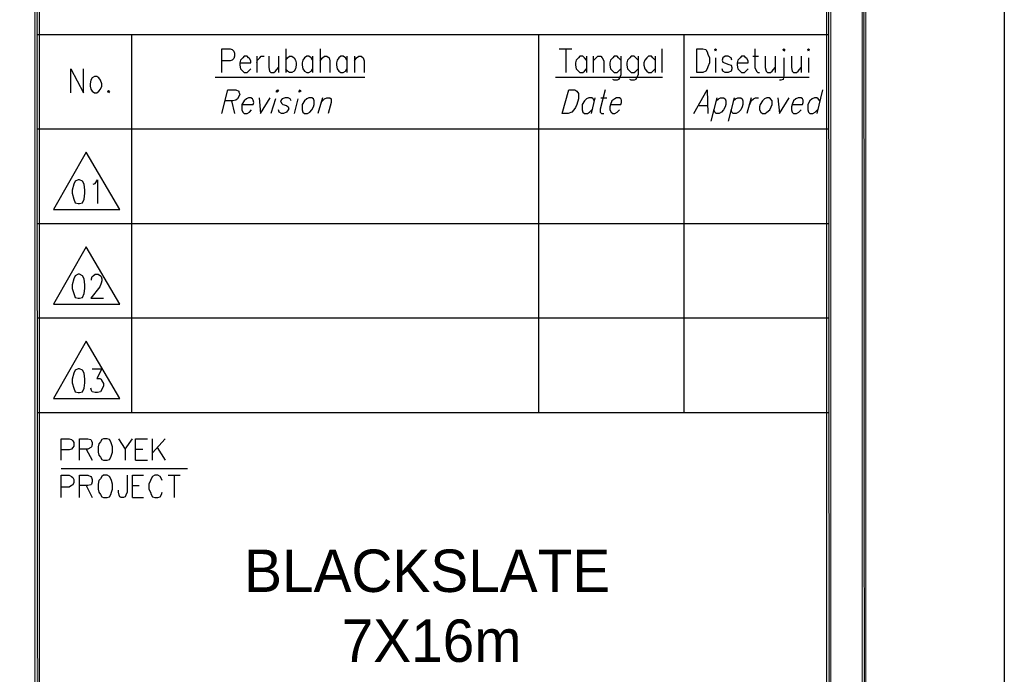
# Model space of a CAD drawing. Header units: millimetres. Extents: x 0 to 420, y 0 to 297.
# Tile 22 of 25: x 364 to 420, y 118 to 155. Entities that reach past the tile are written whole.
import ezdxf

# ---------------------------------------------------------------- set-up
doc = ezdxf.new("R2010")
doc.units = ezdxf.units.MM
for name, color, linetype in [('FILL_000000', 7, 'Continuous'), ('LINE_000000', 7, 'Continuous'), ('TEXT', 7, 'Continuous')]:
    doc.layers.add(name, color=color, linetype=linetype)

msp = doc.modelspace()

# ---------------------------------------------------------------- hatches: boundary and pattern name
at = {"layer": 'FILL_000000'}
h = msp.add_hatch(color=7, dxfattribs=at)
h.dxf.hatch_style = 1
h.paths.add_polyline_path([(412.284, 7.874), (412.073, 288.84), (412.284, 289.052), (412.284, 7.874)])
h = msp.add_hatch(color=7, dxfattribs=at)
h.dxf.hatch_style = 1
h.paths.add_polyline_path([(412.073, 8.086), (412.284, 7.874), (412.073, 288.84), (412.073, 8.086)])
h = msp.add_hatch(color=7, dxfattribs=at)
h.dxf.hatch_style = 1
h.paths.add_polyline_path([(365.294, 286.935), (365.04, 286.935), (365.294, 9.991), (365.294, 286.935)])
h = msp.add_hatch(color=7, dxfattribs=at)
h.dxf.hatch_style = 1
h.paths.add_polyline_path([(365.04, 286.935), (365.294, 9.991), (365.04, 9.991), (365.04, 286.935)])
h = msp.add_hatch(color=7, dxfattribs=at)
h.dxf.hatch_style = 1
h.paths.add_polyline_path([(410.295, 9.864), (410.041, 286.808), (410.295, 287.062), (410.295, 9.864)])
h = msp.add_hatch(color=7, dxfattribs=at)
h.dxf.hatch_style = 1
h.paths.add_polyline_path([(410.041, 10.118), (410.295, 9.864), (410.041, 286.808), (410.041, 10.118)])

# ---------------------------------------------------------------- linework, layer by layer
at = {"layer": 'LINE_000000', "lineweight": 25}
for p, q in [((410.168, 154.263), (365.167, 154.263)), ((370.544, 132.757), (370.544, 154.263)), ((393.7, 132.757), (393.7, 154.263)), ((401.955, 132.757), (401.955, 154.263)), ((379.307, 153.458), (379.307, 152.104)), ((381.254, 153.458), (381.254, 152.104)), ((394.843, 153.458), (395.563, 153.458)), ((395.224, 153.458), (395.224, 152.104)), ((400.685, 153.458), (400.685, 152.104)), ((377.656, 153.035), (377.656, 152.104)), ((378.883, 153.035), (378.883, 152.104)), ((380.831, 153.035), (380.831, 152.104)), ((382.778, 153.035), (382.778, 152.104)), ((383.201, 153.035), (383.201, 152.104)), ((396.409, 153.035), (396.409, 152.104)), ((396.79, 153.035), (396.79, 152.104)), ((400.304, 153.035), (400.304, 152.104)), ((403.733, 152.95), (403.733, 152.104)), ((405.85, 153.035), (406.188, 153.035)), ((407.12, 153.035), (407.12, 152.104)), ((408.601, 153.035), (408.601, 152.104)), ((409.025, 152.95), (409.025, 152.104)), ((375.285, 151.85), (383.794, 151.85)), ((394.631, 151.85), (400.727, 151.85)), ((402.294, 151.85), (409.067, 151.85)), ((378.714, 150.622), (378.46, 149.775)), ((379.984, 150.622), (379.772, 149.775)), ((381.381, 150.664), (381.127, 149.775)), ((396.875, 150.664), (396.663, 149.775)), ((397.214, 150.664), (397.552, 150.664)), ((403.818, 150.664), (403.479, 149.352)), ((404.791, 150.664), (404.453, 149.352)), ((405.765, 150.664), (405.511, 149.775)), ((409.829, 151.13), (409.49, 149.775)), ((376.216, 150.495), (376.386, 149.775)), ((402.802, 150.241), (403.31, 150.241)), ((410.168, 148.886), (365.167, 148.886)), ((410.168, 143.51), (365.167, 143.51)), ((410.168, 138.134), (365.167, 138.134)), ((410.168, 132.757), (365.167, 132.757)), ((371.729, 130.048), (371.729, 131.276)), ((372.449, 131.276), (371.729, 130.471)), ((367.961, 130.683), (368.3, 130.048)), ((370.163, 130.683), (370.163, 130.048)), ((370.755, 130.683), (371.179, 130.683)), ((371.983, 130.768), (372.449, 130.048)), ((370.755, 130.048), (371.433, 130.048)), ((366.522, 129.582), (373.719, 129.582)), ((372.618, 129.201), (373.295, 129.201)), ((372.957, 129.201), (372.957, 127.931)), ((367.961, 128.609), (368.3, 127.931)), ((370.586, 128.609), (370.967, 128.609)), ((370.586, 127.931), (371.221, 127.931))]:
    msp.add_line(p, q, dxfattribs=at)
for points in [[(0.212, 0), (0.212, 296.926), (420.158, 296.926), (420.158, 0), (0.212, 0)], [(402.675, 152.104), (402.675, 153.458), (403.013, 153.458), (403.183, 153.416), (403.267, 153.289), (403.31, 153.162), (403.394, 152.95), (403.394, 152.654), (403.31, 152.442), (403.267, 152.315), (403.183, 152.188), (403.013, 152.104), (402.675, 152.104)], [(403.691, 153.416), (403.733, 153.458), (403.775, 153.416), (403.733, 153.331), (403.691, 153.416)], [(407.585, 153.416), (407.628, 153.458), (407.67, 153.416), (407.628, 153.331), (407.585, 153.416)], [(408.982, 153.416), (409.025, 153.458), (409.067, 153.416), (409.025, 153.331), (408.982, 153.416)], [(368.427, 151.892), (368.3, 151.807), (368.215, 151.68), (368.173, 151.469), (368.173, 151.342), (368.215, 151.172), (368.3, 151.045), (368.427, 150.961), (368.554, 150.961), (368.681, 151.045), (368.766, 151.172), (368.85, 151.342), (368.85, 151.469), (368.766, 151.68), (368.681, 151.807), (368.554, 151.892), (368.427, 151.892)], [(369.231, 151.088), (369.274, 151.045), (369.231, 150.961), (369.189, 151.045), (369.231, 151.088)], [(378.756, 151.045), (378.841, 151.13), (378.883, 151.045), (378.799, 151.003), (378.756, 151.045)], [(380.069, 151.045), (380.111, 151.13), (380.153, 151.045), (380.069, 151.003), (380.069, 151.045)], [(380.619, 150.664), (380.492, 150.622), (380.365, 150.495), (380.238, 150.283), (380.238, 150.156), (380.238, 149.987), (380.28, 149.86), (380.365, 149.775), (380.534, 149.775), (380.661, 149.86), (380.788, 149.987), (380.873, 150.156), (380.915, 150.283), (380.915, 150.495), (380.873, 150.622), (380.788, 150.664), (380.619, 150.664)], [(395.012, 149.775), (395.393, 151.13), (395.732, 151.13), (395.859, 151.045), (395.944, 150.918), (395.944, 150.791), (395.944, 150.622), (395.859, 150.283), (395.774, 150.114), (395.69, 149.987), (395.563, 149.86), (395.351, 149.775), (395.012, 149.775)], [(406.654, 150.664), (406.527, 150.622), (406.4, 150.495), (406.273, 150.283), (406.231, 150.156), (406.231, 149.987), (406.315, 149.86), (406.4, 149.775), (406.569, 149.775), (406.654, 149.86), (406.823, 149.987), (406.908, 150.156), (406.95, 150.283), (406.95, 150.495), (406.866, 150.622), (406.781, 150.664), (406.654, 150.664)], [(367.961, 147.574), (366.099, 144.314), (369.866, 144.314), (367.961, 147.574)], [(367.496, 146.008), (367.326, 145.923), (367.242, 145.754), (367.157, 145.415), (367.157, 145.246), (367.242, 144.907), (367.326, 144.695), (367.496, 144.653), (367.58, 144.653), (367.75, 144.695), (367.834, 144.907), (367.877, 145.246), (367.877, 145.415), (367.834, 145.754), (367.75, 145.923), (367.58, 146.008), (367.496, 146.008)], [(367.961, 142.198), (366.099, 138.938), (369.866, 138.938), (367.961, 142.198)], [(367.496, 140.631), (367.326, 140.547), (367.242, 140.377), (367.157, 140.039), (367.157, 139.827), (367.242, 139.531), (367.326, 139.319), (367.496, 139.277), (367.58, 139.277), (367.75, 139.319), (367.834, 139.531), (367.877, 139.827), (367.877, 140.039), (367.834, 140.377), (367.75, 140.547), (367.58, 140.631), (367.496, 140.631)], [(367.961, 136.821), (366.099, 133.562), (369.866, 133.562), (367.961, 136.821)], [(367.496, 135.255), (367.326, 135.17), (367.242, 135.001), (367.157, 134.662), (367.157, 134.451), (367.242, 134.154), (367.326, 133.943), (367.496, 133.9), (367.58, 133.9), (367.75, 133.943), (367.834, 134.154), (367.877, 134.451), (367.877, 134.662), (367.834, 135.001), (367.75, 135.17), (367.58, 135.255), (367.496, 135.255)], [(368.935, 131.276), (368.85, 131.233), (368.766, 131.106), (368.681, 130.979), (368.639, 130.81), (368.639, 130.514), (368.681, 130.344), (368.766, 130.217), (368.85, 130.09), (368.935, 130.048), (369.147, 130.048), (369.274, 130.09), (369.358, 130.217), (369.401, 130.344), (369.443, 130.514), (369.443, 130.81), (369.401, 130.979), (369.358, 131.106), (369.274, 131.233), (369.147, 131.276), (368.935, 131.276)], [(368.935, 129.201), (368.85, 129.117), (368.766, 128.99), (368.681, 128.905), (368.639, 128.693), (368.639, 128.397), (368.681, 128.228), (368.766, 128.101), (368.85, 127.974), (368.935, 127.931), (369.147, 127.931), (369.274, 127.974), (369.358, 128.101), (369.401, 128.228), (369.443, 128.397), (369.443, 128.693), (369.401, 128.905), (369.358, 128.99), (369.274, 129.117), (369.147, 129.201), (368.935, 129.201)]]:
    msp.add_lwpolyline(points, close=True, dxfattribs=at)
at = {"layer": 'LINE_000000', "lineweight": 0}
for points in [[(412.284, 7.874), (412.073, 288.84), (412.284, 289.052), (412.284, 7.874)], [(412.073, 8.086), (412.284, 7.874), (412.073, 288.84), (412.073, 8.086)], [(365.294, 286.935), (365.04, 286.935), (365.294, 9.991), (365.294, 286.935)], [(365.04, 286.935), (365.294, 9.991), (365.04, 9.991), (365.04, 286.935)], [(410.295, 9.864), (410.041, 286.808), (410.295, 287.062), (410.295, 9.864)], [(410.041, 10.118), (410.295, 9.864), (410.041, 286.808), (410.041, 10.118)]]:
    msp.add_lwpolyline(points, close=True, dxfattribs=at)
at = {"layer": 'LINE_000000', "lineweight": 25}
for points in [[(375.666, 152.104), (375.666, 153.458), (376.132, 153.458), (376.259, 153.416), (376.343, 153.331), (376.386, 153.204), (376.386, 153.035), (376.343, 152.908), (376.259, 152.823), (376.132, 152.781), (375.666, 152.781)], [(405.977, 153.458), (405.977, 152.4), (406.061, 152.188), (406.146, 152.104), (406.231, 152.104)], [(376.682, 152.654), (377.317, 152.654), (377.317, 152.781), (377.232, 152.908), (377.19, 152.95), (377.105, 153.035), (376.936, 153.035), (376.851, 152.95), (376.724, 152.823), (376.682, 152.654), (376.682, 152.527), (376.724, 152.315), (376.851, 152.188), (376.936, 152.104), (377.105, 152.104), (377.19, 152.188), (377.317, 152.315)], [(377.656, 152.654), (377.698, 152.823), (377.825, 152.95), (377.91, 153.035), (378.079, 153.035)], [(378.333, 153.035), (378.333, 152.4), (378.375, 152.188), (378.46, 152.104), (378.629, 152.104), (378.714, 152.188), (378.883, 152.4)], [(379.307, 152.823), (379.391, 152.95), (379.518, 153.035), (379.645, 153.035), (379.772, 152.95), (379.857, 152.823), (379.899, 152.654), (379.899, 152.527), (379.857, 152.315), (379.772, 152.188), (379.645, 152.104), (379.518, 152.104), (379.391, 152.188), (379.307, 152.315)], [(380.831, 152.823), (380.746, 152.95), (380.619, 153.035), (380.492, 153.035), (380.365, 152.95), (380.28, 152.823), (380.238, 152.654), (380.238, 152.527), (380.28, 152.315), (380.365, 152.188), (380.492, 152.104), (380.619, 152.104), (380.746, 152.188), (380.831, 152.315)], [(381.254, 152.781), (381.381, 152.95), (381.508, 153.035), (381.635, 153.035), (381.762, 152.95), (381.804, 152.781), (381.804, 152.104)], [(382.778, 152.823), (382.693, 152.95), (382.566, 153.035), (382.439, 153.035), (382.312, 152.95), (382.228, 152.823), (382.185, 152.654), (382.185, 152.527), (382.228, 152.315), (382.312, 152.188), (382.439, 152.104), (382.566, 152.104), (382.693, 152.188), (382.778, 152.315)], [(383.201, 152.781), (383.328, 152.95), (383.455, 153.035), (383.582, 153.035), (383.709, 152.95), (383.752, 152.781), (383.752, 152.104)], [(396.409, 152.823), (396.282, 152.95), (396.198, 153.035), (396.028, 153.035), (395.944, 152.95), (395.817, 152.823), (395.774, 152.654), (395.774, 152.527), (395.817, 152.315), (395.944, 152.188), (396.028, 152.104), (396.198, 152.104), (396.282, 152.188), (396.409, 152.315)], [(396.79, 152.781), (396.96, 152.95), (397.044, 153.035), (397.214, 153.035), (397.298, 152.95), (397.383, 152.781), (397.383, 152.104)], [(398.357, 152.823), (398.23, 152.95), (398.145, 153.035), (397.976, 153.035), (397.891, 152.95), (397.764, 152.823), (397.722, 152.654), (397.722, 152.527), (397.764, 152.315), (397.891, 152.188), (397.976, 152.104), (398.145, 152.104), (398.23, 152.188), (398.357, 152.315)], [(398.357, 153.035), (398.357, 151.977), (398.272, 151.807), (398.23, 151.723), (398.145, 151.68), (397.976, 151.68), (397.891, 151.723)], [(399.33, 152.823), (399.203, 152.95), (399.119, 153.035), (398.949, 153.035), (398.865, 152.95), (398.738, 152.823), (398.695, 152.654), (398.695, 152.527), (398.738, 152.315), (398.865, 152.188), (398.949, 152.104), (399.119, 152.104), (399.203, 152.188), (399.33, 152.315)], [(399.33, 153.035), (399.33, 151.977), (399.246, 151.807), (399.203, 151.723), (399.119, 151.68), (398.949, 151.68), (398.865, 151.723)], [(400.304, 152.823), (400.177, 152.95), (400.092, 153.035), (399.923, 153.035), (399.838, 152.95), (399.711, 152.823), (399.669, 152.654), (399.669, 152.527), (399.711, 152.315), (399.838, 152.188), (399.923, 152.104), (400.092, 152.104), (400.177, 152.188), (400.304, 152.315)], [(404.664, 152.823), (404.622, 152.95), (404.453, 153.035), (404.283, 153.035), (404.156, 152.95), (404.114, 152.823), (404.156, 152.696), (404.241, 152.654), (404.495, 152.569), (404.622, 152.527), (404.664, 152.4), (404.664, 152.315), (404.622, 152.188), (404.453, 152.104), (404.283, 152.104), (404.156, 152.188), (404.114, 152.315)], [(404.961, 152.654), (405.596, 152.654), (405.596, 152.781), (405.511, 152.908), (405.469, 152.95), (405.384, 153.035), (405.215, 153.035), (405.13, 152.95), (405.003, 152.823), (404.961, 152.654), (404.961, 152.527), (405.003, 152.315), (405.13, 152.188), (405.215, 152.104), (405.384, 152.104), (405.469, 152.188), (405.596, 152.315)], [(406.569, 153.035), (406.569, 152.4), (406.612, 152.188), (406.696, 152.104), (406.866, 152.104), (406.95, 152.188), (407.12, 152.4)], [(407.628, 152.95), (407.628, 151.934), (407.585, 151.723), (407.458, 151.68), (407.374, 151.68)], [(408.051, 153.035), (408.051, 152.4), (408.093, 152.188), (408.178, 152.104), (408.347, 152.104), (408.432, 152.188), (408.601, 152.4)], [(367.072, 150.961), (367.072, 152.315), (367.792, 150.961), (367.792, 152.315)], [(375.666, 149.775), (376.005, 151.13), (376.47, 151.13), (376.64, 151.045), (376.64, 151.003), (376.682, 150.876), (376.64, 150.749), (376.555, 150.622), (376.47, 150.537), (376.301, 150.495), (375.835, 150.495)], [(376.809, 150.283), (377.444, 150.283), (377.486, 150.41), (377.444, 150.537), (377.402, 150.622), (377.317, 150.664), (377.19, 150.664), (377.063, 150.622), (376.936, 150.495), (376.809, 150.283), (376.809, 150.156), (376.809, 149.987), (376.851, 149.86), (376.936, 149.775), (377.105, 149.775), (377.232, 149.86), (377.359, 149.987)], [(377.783, 150.664), (377.867, 149.775), (378.418, 150.664)], [(379.603, 150.495), (379.561, 150.622), (379.434, 150.664), (379.264, 150.664), (379.095, 150.622), (379.01, 150.495), (379.053, 150.368), (379.137, 150.283), (379.349, 150.241), (379.434, 150.156), (379.476, 150.029), (379.434, 149.987), (379.349, 149.86), (379.18, 149.775), (379.053, 149.775), (378.926, 149.86), (378.883, 149.987)], [(381.296, 150.41), (381.508, 150.622), (381.635, 150.664), (381.804, 150.664), (381.889, 150.622), (381.889, 150.41), (381.72, 149.775)], [(396.833, 150.495), (396.79, 150.622), (396.706, 150.664), (396.536, 150.664), (396.409, 150.622), (396.282, 150.495), (396.155, 150.283), (396.155, 150.156), (396.155, 149.987), (396.198, 149.86), (396.282, 149.775), (396.452, 149.775), (396.579, 149.86), (396.706, 149.987)], [(397.468, 151.13), (397.171, 150.029), (397.171, 149.86), (397.256, 149.775), (397.383, 149.775)], [(397.764, 150.283), (398.357, 150.283), (398.399, 150.41), (398.399, 150.537), (398.357, 150.622), (398.272, 150.664), (398.103, 150.664), (398.018, 150.622), (397.849, 150.495), (397.764, 150.283), (397.722, 150.156), (397.722, 149.987), (397.806, 149.86), (397.891, 149.775), (398.018, 149.775), (398.145, 149.86), (398.272, 149.987)], [(402.505, 149.775), (403.267, 151.13), (403.31, 149.775)], [(403.775, 150.495), (403.902, 150.622), (404.029, 150.664), (404.199, 150.664), (404.283, 150.622), (404.326, 150.495), (404.326, 150.283), (404.283, 150.156), (404.199, 149.987), (404.072, 149.86), (403.945, 149.775), (403.775, 149.775), (403.691, 149.86), (403.648, 149.987)], [(404.749, 150.495), (404.876, 150.622), (405.003, 150.664), (405.172, 150.664), (405.257, 150.622), (405.299, 150.495), (405.299, 150.283), (405.257, 150.156), (405.172, 149.987), (405.045, 149.86), (404.918, 149.775), (404.749, 149.775), (404.664, 149.86), (404.622, 149.987)], [(405.68, 150.283), (405.765, 150.495), (405.892, 150.622), (406.019, 150.664), (406.188, 150.664)], [(407.289, 150.664), (407.374, 149.775), (407.924, 150.664)], [(408.093, 150.283), (408.686, 150.283), (408.728, 150.41), (408.728, 150.537), (408.686, 150.622), (408.601, 150.664), (408.432, 150.664), (408.305, 150.622), (408.178, 150.495), (408.093, 150.283), (408.051, 150.156), (408.051, 149.987), (408.093, 149.86), (408.178, 149.775), (408.347, 149.775), (408.474, 149.86), (408.601, 149.987)], [(409.66, 150.495), (409.575, 150.622), (409.49, 150.664), (409.363, 150.664), (409.236, 150.622), (409.109, 150.495), (408.982, 150.283), (408.982, 150.156), (408.982, 149.987), (409.025, 149.86), (409.109, 149.775), (409.279, 149.775), (409.406, 149.86), (409.533, 149.987)], [(368.342, 145.754), (368.469, 145.796), (368.596, 146.008), (368.596, 144.653)], [(368.258, 140.293), (368.258, 140.377), (368.3, 140.504), (368.342, 140.547), (368.469, 140.631), (368.639, 140.631), (368.766, 140.547), (368.808, 140.504), (368.85, 140.377), (368.85, 140.25), (368.808, 140.123), (368.723, 139.912), (368.215, 139.277), (368.935, 139.277)], [(368.3, 135.255), (368.85, 135.255), (368.554, 134.705), (368.723, 134.705), (368.808, 134.662), (368.85, 134.578), (368.935, 134.408), (368.935, 134.281), (368.85, 134.07), (368.766, 133.943), (368.596, 133.9), (368.469, 133.9), (368.3, 133.943), (368.258, 134.027), (368.215, 134.154)], [(366.522, 130.048), (366.522, 131.276), (366.988, 131.276), (367.115, 131.233), (367.199, 131.149), (367.242, 131.064), (367.242, 130.852), (367.199, 130.768), (367.115, 130.683), (366.988, 130.641), (366.522, 130.641)], [(367.58, 130.048), (367.58, 131.276), (368.046, 131.276), (368.215, 131.233), (368.258, 131.149), (368.3, 131.064), (368.3, 130.937), (368.258, 130.81), (368.215, 130.768), (368.046, 130.683), (367.58, 130.683)], [(369.782, 131.276), (370.163, 130.683), (370.586, 131.276)], [(370.755, 130.048), (370.755, 131.276), (371.433, 131.276)], [(366.522, 127.931), (366.522, 129.201), (366.988, 129.201), (367.115, 129.117), (367.199, 129.074), (367.242, 128.947), (367.242, 128.778), (367.199, 128.651), (367.115, 128.609), (366.988, 128.524), (366.522, 128.524)], [(367.58, 127.931), (367.58, 129.201), (368.046, 129.201), (368.215, 129.117), (368.258, 129.074), (368.3, 128.947), (368.3, 128.82), (368.258, 128.693), (368.215, 128.651), (368.046, 128.609), (367.58, 128.609)], [(370.29, 129.201), (370.29, 128.228), (370.205, 128.058), (370.163, 127.974), (370.078, 127.931), (369.951, 127.931), (369.866, 127.974), (369.824, 128.058), (369.782, 128.228), (369.782, 128.355)], [(370.586, 127.931), (370.586, 129.201), (371.221, 129.201)], [(372.279, 128.905), (372.237, 128.99), (372.152, 129.117), (372.025, 129.201), (371.856, 129.201), (371.729, 129.117), (371.644, 128.99), (371.602, 128.905), (371.517, 128.693), (371.517, 128.397), (371.602, 128.228), (371.644, 128.101), (371.729, 127.974), (371.856, 127.931), (372.025, 127.931), (372.152, 127.974), (372.237, 128.101), (372.279, 128.228)]]:
    msp.add_lwpolyline(points, dxfattribs=at)

# ---------------------------------------------------------------- texts
at = {"layer": 'TEXT'}
for s, p in [('BLACKSLATE', (376.936, 122.555)), ('7X16m', (382.482, 118.576))]:
    msp.add_text(s, height=2.4139, dxfattribs=at).set_placement(p)

doc.saveas('drawing.dxf')
